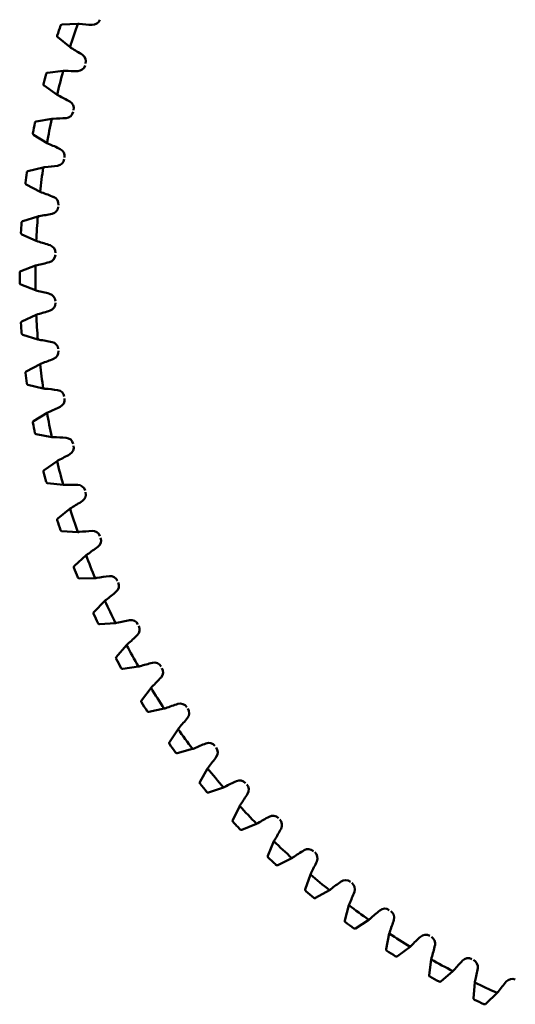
# Model space of a CAD drawing. Header units: millimetres. Extents: x -1 to 474, y -1 to 306.
# Tile 3 of 14: x 61 to 108, y 83 to 177. Entities that reach past the tile are written whole.
import ezdxf

# ---------------------------------------------------------------- set-up
doc = ezdxf.new("R2010")
doc.units = ezdxf.units.MM
doc.layers.add('vis', color=1, linetype='Continuous', lineweight=50)

# ---------------------------------------------------------------- blocks, each defined once
blk = doc.blocks.new('3_GEAHB1_5_100_15_A_40_b_0_in_GEAHB1_5_100_15_A_40_900')
at = {"layer": 'vis'}
for p, q in [((66.444, 176.994), (64.931, 176.919)), ((64.536, 175.703), (65.716, 174.753)), ((65.058, 172.49), (63.554, 172.321)), ((63.235, 171.082), (64.472, 170.208)), ((63.958, 167.909), (62.467, 167.645)), ((62.228, 166.389), (63.517, 165.595)), ((63.148, 163.268), (61.677, 162.911)), ((61.516, 161.642), (62.853, 160.93)), ((62.631, 158.584), (61.185, 158.136)), ((61.105, 156.859), (62.483, 156.233)), ((62.409, 153.878), (60.994, 153.339)), ((60.994, 152.061), (62.409, 151.522)), ((62.483, 149.167), (61.105, 148.541)), ((61.185, 147.264), (62.631, 146.816)), ((62.853, 144.47), (61.516, 143.758)), ((61.677, 142.489), (63.148, 142.132)), ((63.517, 139.805), (62.228, 139.011)), ((62.467, 137.755), (63.958, 137.491)), ((64.472, 135.192), (63.235, 134.318)), ((63.554, 133.079), (65.058, 132.91)), ((65.716, 130.647), (64.536, 129.697)), ((64.931, 128.481), (66.444, 128.406)), ((67.242, 126.189), (66.124, 125.168)), ((66.595, 123.979), (68.109, 123.999)), ((69.045, 121.836), (67.994, 120.747)), ((68.538, 119.589), (70.048, 119.705)), ((71.118, 117.605), (70.137, 116.452)), ((70.753, 115.331), (72.253, 115.541)), ((73.452, 113.513), (72.546, 112.3)), ((73.231, 111.22), (74.714, 111.523)), ((76.039, 109.575), (75.21, 108.307)), ((75.962, 107.272), (77.424, 107.668)), ((78.868, 105.807), (78.121, 104.49)), ((78.936, 103.504), (80.37, 103.991)), ((81.928, 102.224), (81.265, 100.863)), ((82.14, 99.93), (83.541, 100.507)), ((85.207, 98.841), (84.63, 97.44)), ((85.563, 96.565), (86.924, 97.228)), ((88.691, 95.67), (88.204, 94.236)), ((89.19, 93.421), (90.507, 94.168)), ((92.368, 92.724), (91.972, 91.262)), ((93.007, 90.51), (94.275, 91.339)), ((96.223, 90.014), (95.92, 88.531)), ((97, 87.846), (98.213, 88.752)), ((100.241, 87.553), (100.031, 86.053)), ((101.152, 85.437), (102.305, 86.418)), ((104.405, 85.348), (104.289, 83.838)), ((105.447, 83.294), (106.536, 84.345))]:
    blk.add_line(p, q, dxfattribs=at)
for points in [[(64.931, 176.919), (64.882, 176.906), (64.84, 176.878), (64.81, 176.837), (64.801, 176.817)], [(64.491, 175.862), (64.484, 175.814), (64.492, 175.766), (64.516, 175.723), (64.536, 175.703)], [(63.554, 172.321), (63.505, 172.305), (63.465, 172.274), (63.437, 172.232), (63.43, 172.211)], [(63.18, 171.238), (63.176, 171.19), (63.188, 171.142), (63.214, 171.101), (63.235, 171.082)], [(62.467, 167.645), (62.42, 167.627), (62.382, 167.593), (62.357, 167.549), (62.351, 167.527)], [(62.163, 166.541), (62.162, 166.492), (62.176, 166.446), (62.205, 166.407), (62.228, 166.389)], [(61.677, 162.911), (61.631, 162.889), (61.594, 162.853), (61.572, 162.808), (61.568, 162.786)], [(61.442, 161.79), (61.444, 161.741), (61.462, 161.696), (61.493, 161.658), (61.516, 161.642)], [(61.185, 158.136), (61.141, 158.112), (61.106, 158.073), (61.087, 158.027), (61.084, 158.004)], [(61.021, 157.002), (61.026, 156.954), (61.047, 156.91), (61.08, 156.874), (61.105, 156.859)], [(60.994, 153.339), (60.951, 153.313), (60.92, 153.272), (60.903, 153.224), (60.902, 153.202)], [(60.902, 152.198), (60.91, 152.15), (60.933, 152.107), (60.969, 152.074), (60.994, 152.061)], [(61.105, 148.541), (61.064, 148.511), (61.035, 148.469), (61.022, 148.42), (61.021, 148.398)], [(61.084, 147.396), (61.095, 147.348), (61.121, 147.307), (61.159, 147.276), (61.185, 147.264)], [(61.516, 143.758), (61.477, 143.726), (61.451, 143.682), (61.441, 143.633), (61.442, 143.61)], [(61.568, 142.614), (61.582, 142.567), (61.61, 142.528), (61.65, 142.499), (61.677, 142.489)], [(62.228, 139.011), (62.191, 138.977), (62.167, 138.931), (62.16, 138.881), (62.163, 138.859)], [(62.351, 137.873), (62.368, 137.827), (62.399, 137.789), (62.44, 137.763), (62.467, 137.755)], [(63.235, 134.318), (63.201, 134.281), (63.18, 134.234), (63.176, 134.184), (63.18, 134.162)], [(63.43, 133.189), (63.45, 133.145), (63.483, 133.109), (63.526, 133.086), (63.554, 133.079)], [(64.536, 129.697), (64.504, 129.659), (64.486, 129.611), (64.485, 129.56), (64.491, 129.538)], [(64.801, 128.583), (64.824, 128.54), (64.859, 128.507), (64.903, 128.486), (64.931, 128.481)], [(66.124, 125.168), (66.094, 125.127), (66.08, 125.078), (66.082, 125.027), (66.089, 125.006)], [(66.458, 124.072), (66.484, 124.031), (66.521, 123.999), (66.567, 123.982), (66.595, 123.979)], [(67.994, 120.747), (67.966, 120.704), (67.955, 120.654), (67.961, 120.604), (67.969, 120.583)], [(68.396, 119.674), (68.424, 119.634), (68.463, 119.606), (68.51, 119.591), (68.538, 119.589)], [(70.137, 116.452), (70.112, 116.407), (70.104, 116.357), (70.113, 116.307), (70.122, 116.286)], [(70.606, 115.407), (70.636, 115.369), (70.677, 115.342), (70.725, 115.33), (70.753, 115.331)], [(72.546, 112.3), (72.524, 112.254), (72.519, 112.203), (72.531, 112.154), (72.541, 112.134)], [(73.079, 111.286), (73.112, 111.25), (73.155, 111.226), (73.203, 111.218), (73.231, 111.22)], [(75.21, 108.307), (75.192, 108.26), (75.19, 108.209), (75.205, 108.161), (75.216, 108.141)], [(75.807, 107.329), (75.842, 107.295), (75.885, 107.274), (75.934, 107.268), (75.962, 107.272)], [(78.121, 104.49), (78.105, 104.442), (78.106, 104.39), (78.124, 104.343), (78.137, 104.325)], [(78.777, 103.551), (78.814, 103.52), (78.859, 103.501), (78.908, 103.499), (78.936, 103.504)], [(81.265, 100.863), (81.252, 100.814), (81.257, 100.763), (81.277, 100.717), (81.291, 100.699)], [(81.979, 99.967), (82.018, 99.938), (82.064, 99.923), (82.113, 99.923), (82.14, 99.93)], [(84.63, 97.44), (84.621, 97.391), (84.628, 97.34), (84.652, 97.295), (84.667, 97.279)], [(85.399, 96.591), (85.44, 96.565), (85.487, 96.552), (85.536, 96.556), (85.563, 96.565)], [(88.204, 94.236), (88.198, 94.186), (88.209, 94.136), (88.235, 94.093), (88.251, 94.077)], [(89.025, 93.437), (89.067, 93.413), (89.115, 93.403), (89.163, 93.41), (89.19, 93.421)], [(91.972, 91.262), (91.969, 91.212), (91.983, 91.162), (92.012, 91.121), (92.029, 91.107)], [(92.841, 90.516), (92.885, 90.495), (92.934, 90.488), (92.981, 90.498), (93.007, 90.51)], [(95.92, 88.531), (95.92, 88.481), (95.937, 88.432), (95.968, 88.393), (95.986, 88.379)], [(96.834, 87.841), (96.879, 87.823), (96.928, 87.819), (96.975, 87.832), (97, 87.846)], [(100.031, 86.053), (100.034, 86.003), (100.054, 85.955), (100.088, 85.918), (100.107, 85.906)], [(100.986, 85.422), (101.033, 85.406), (101.081, 85.406), (101.128, 85.421), (101.152, 85.437)], [(104.289, 83.838), (104.296, 83.788), (104.319, 83.742), (104.355, 83.707), (104.374, 83.696)], [(105.283, 83.269), (105.33, 83.255), (105.378, 83.258), (105.424, 83.277), (105.447, 83.294)]]:
    blk.add_lwpolyline(points, dxfattribs=at)
for centre, radius, start, end in [((137.4, 152.7), 75, 161.1, 162.9), ((66.468, 175.747), 1.247, 83.92492, 91.10004), ((68.951, 199.084), 22.222, 263.92488, 267.0924), ((67.862, 177.64), 0.75, 267.0924, 340.26955), ((137.4, 152.7), 76.5, 161.62406, 162.37594), ((66.468, 175.747), 1.247, 232.89996, 240.07508), ((54.76, 155.407), 22.222, 56.9076, 60.07512), ((66.483, 173.397), 0.75, 343.73045, 56.9076), ((137.4, 152.7), 75, 164.7, 166.5), ((65.16, 171.248), 1.247, 87.52492, 94.70004), ((66.174, 194.695), 22.222, 267.52488, 270.6924), ((66.433, 173.224), 0.75, 270.6924, 343.86955), ((137.4, 152.7), 76.5, 165.22406, 165.97594), ((65.16, 171.248), 1.247, 236.49996, 243.67508), ((54.753, 150.213), 22.222, 60.5076, 63.67512), ((65.324, 168.903), 0.75, 347.33045, 60.5076), ((65.285, 168.728), 0.75, 274.2924, 347.46955), ((137.4, 152.7), 75, 168.3, 170.1), ((64.138, 166.675), 1.247, 91.12492, 98.30004), ((63.678, 190.14), 22.222, 271.12488, 274.2924), ((137.4, 152.7), 76.5, 168.82406, 169.57594), ((64.138, 166.675), 1.247, 240.09996, 247.27508), ((55.072, 145.028), 22.222, 64.1076, 67.27512), ((64.449, 164.345), 0.75, 350.93045, 64.1076), ((64.421, 164.168), 0.75, 277.8924, 351.06955), ((137.4, 152.7), 75, 171.9, 173.7), ((63.405, 162.048), 1.247, 94.72492, 101.90004), ((61.472, 185.437), 22.222, 274.72488, 277.8924), ((137.4, 152.7), 76.5, 172.42406, 173.17594), ((63.405, 162.048), 1.247, 243.69996, 250.87508), ((55.716, 139.874), 22.222, 67.7076, 70.87512), ((63.861, 159.742), 0.75, 354.53045, 67.7076), ((63.844, 159.563), 0.75, 281.4924, 354.66955), ((137.4, 152.7), 75, 175.5, 177.3), ((62.964, 157.383), 1.247, 98.32492, 105.50004), ((59.566, 180.605), 22.222, 278.32488, 281.4924), ((137.4, 152.7), 76.5, 176.02406, 176.77594), ((62.964, 157.383), 1.247, 247.29996, 254.47508), ((56.683, 134.77), 22.222, 71.3076, 74.47512), ((63.564, 155.11), 0.75, 358.13045, 71.3076), ((63.559, 154.931), 0.75, 285.0924, 358.26955), ((137.4, 152.7), 75, 179.1, 180.9), ((62.817, 152.7), 1.247, 101.92492, 109.10004), ((57.968, 175.662), 22.222, 281.92488, 285.0924), ((137.4, 152.7), 76.5, 179.62406, 180.37594), ((62.817, 152.7), 1.247, 250.89996, 258.07508), ((57.968, 129.738), 22.222, 74.9076, 78.07512), ((63.559, 150.469), 0.75, 1.73045, 74.9076), ((63.564, 150.29), 0.75, 288.6924, 1.86955), ((62.964, 148.017), 1.247, 105.52492, 112.70004), ((137.4, 152.7), 75, 182.7, 184.5), ((56.683, 170.63), 22.222, 285.52488, 288.6924), ((137.4, 152.7), 76.5, 183.22406, 183.97594), ((62.964, 148.017), 1.247, 254.49996, 261.67508), ((59.566, 124.795), 22.222, 78.5076, 81.67512), ((63.844, 145.837), 0.75, 5.33045, 78.5076), ((55.716, 165.526), 22.222, 289.12488, 292.2924), ((63.861, 145.658), 0.75, 292.2924, 5.46955), ((63.405, 143.352), 1.247, 109.12492, 116.30004), ((137.4, 152.7), 75, 186.3, 188.1), ((137.4, 152.7), 76.5, 186.82406, 187.57594), ((63.405, 143.352), 1.247, 258.09996, 265.27508), ((61.472, 119.963), 22.222, 82.1076, 85.27512), ((64.421, 141.232), 0.75, 8.93045, 82.1076), ((55.072, 160.372), 22.222, 292.72488, 295.8924), ((64.449, 141.055), 0.75, 295.8924, 9.06955), ((64.138, 138.725), 1.247, 112.72492, 119.90004), ((137.4, 152.7), 75, 189.9, 191.7), ((137.4, 152.7), 76.5, 190.42406, 191.17594), ((64.138, 138.725), 1.247, 261.69996, 268.87508), ((63.678, 115.26), 22.222, 85.7076, 88.87512), ((65.285, 136.672), 0.75, 12.53045, 85.7076), ((65.324, 136.497), 0.75, 299.4924, 12.66955), ((54.753, 155.187), 22.222, 296.32488, 299.4924), ((65.16, 134.152), 1.247, 116.32492, 123.50004), ((137.4, 152.7), 75, 193.5, 195.3), ((137.4, 152.7), 76.5, 194.02406, 194.77594), ((65.16, 134.152), 1.247, 265.29996, 272.47508), ((66.174, 110.705), 22.222, 89.3076, 92.47512), ((66.433, 132.176), 0.75, 16.13045, 89.3076), ((66.483, 132.003), 0.75, 303.0924, 16.26955), ((54.76, 149.993), 22.222, 299.92488, 303.0924), ((66.468, 129.653), 1.247, 119.92492, 127.10004), ((137.4, 152.7), 75, 197.1, 198.9), ((137.4, 152.7), 76.5, 197.62406, 198.37594), ((66.468, 129.653), 1.247, 268.89996, 276.07508), ((68.951, 106.316), 22.222, 92.9076, 96.07512), ((67.862, 127.76), 0.75, 19.73045, 92.9076), ((67.923, 127.591), 0.75, 306.6924, 19.86955), ((68.055, 125.244), 1.247, 123.52492, 130.70004), ((137.4, 152.7), 75, 200.7, 202.5), ((55.093, 144.809), 22.222, 303.52488, 306.6924), ((137.4, 152.7), 76.5, 201.22406, 201.97594), ((68.055, 125.244), 1.247, 272.49996, 279.67508), ((71.999, 102.109), 22.222, 96.5076, 99.67512), ((69.565, 123.443), 0.75, 23.33045, 96.5076), ((69.637, 123.278), 0.75, 310.2924, 23.46955), ((55.751, 139.656), 22.222, 307.12488, 310.2924), ((69.915, 120.944), 1.247, 127.12492, 134.30004), ((137.4, 152.7), 75, 204.3, 206.1), ((137.4, 152.7), 76.5, 204.82406, 205.57594), ((69.915, 120.944), 1.247, 276.09996, 283.27508), ((75.305, 98.102), 22.222, 100.1076, 103.27512), ((71.536, 119.241), 0.75, 26.93045, 100.1076), ((71.618, 119.082), 0.75, 313.8924, 27.06955), ((72.043, 116.769), 1.247, 130.72492, 137.90004), ((56.731, 134.555), 22.222, 310.72488, 313.8924), ((137.4, 152.7), 75, 207.9, 209.7), ((137.4, 152.7), 76.5, 208.42406, 209.17594), ((78.855, 94.311), 22.222, 103.7076, 106.87512), ((73.767, 115.172), 0.75, 30.53045, 103.7076), ((72.043, 116.769), 1.247, 279.69996, 286.87508), ((73.858, 115.017), 0.75, 317.4924, 30.66955), ((58.029, 129.526), 22.222, 314.32488, 317.4924), ((74.428, 112.737), 1.247, 134.32492, 141.50004), ((137.4, 152.7), 75, 211.5, 213.3), ((137.4, 152.7), 76.5, 212.02406, 212.77594), ((74.428, 112.737), 1.247, 283.29996, 290.47508), ((82.637, 90.75), 22.222, 107.3076, 110.47512), ((76.249, 111.25), 0.75, 34.13045, 107.3076), ((76.35, 111.102), 0.75, 321.0924, 34.26955), ((59.641, 124.588), 22.222, 317.92488, 321.0924), ((77.061, 108.861), 1.247, 137.92492, 145.10004), ((137.4, 152.7), 75, 215.1, 216.9), ((137.4, 152.7), 76.5, 215.62406, 216.37594), ((77.061, 108.861), 1.247, 286.89996, 294.07508), ((86.635, 87.434), 22.222, 110.9076, 114.07512), ((78.972, 107.492), 0.75, 37.73045, 110.9076), ((79.082, 107.351), 0.75, 324.6924, 37.86955), ((61.56, 119.761), 22.222, 321.52488, 324.6924), ((79.933, 105.159), 1.247, 141.52492, 148.70004), ((137.4, 152.7), 75, 218.7, 220.5), ((90.833, 84.375), 22.222, 114.5076, 117.67512), ((81.926, 103.913), 0.75, 41.33045, 114.5076), ((137.4, 152.7), 76.5, 219.22406, 219.97594), ((79.933, 105.159), 1.247, 290.49996, 297.67508), ((82.045, 103.778), 0.75, 328.2924, 41.46955), ((63.778, 115.064), 22.222, 325.12488, 328.2924), ((83.031, 101.645), 1.247, 145.12492, 152.30004), ((137.4, 152.7), 75, 222.3, 224.1), ((95.215, 81.586), 22.222, 118.1076, 121.27512), ((85.099, 100.526), 0.75, 44.93045, 118.1076), ((85.226, 100.399), 0.75, 331.8924, 45.06955), ((137.4, 152.7), 76.5, 222.82406, 223.57594), ((83.031, 101.645), 1.247, 294.09996, 301.27508), ((66.286, 110.515), 22.222, 328.72488, 331.8924), ((86.345, 98.331), 1.247, 148.72492, 155.90004), ((137.4, 152.7), 75, 225.9, 227.7), ((99.764, 79.078), 22.222, 121.7076, 124.87512), ((88.478, 97.345), 0.75, 48.53045, 121.7076), ((137.4, 152.7), 76.5, 226.42406, 227.17594), ((86.345, 98.331), 1.247, 297.69996, 304.87508), ((88.613, 97.226), 0.75, 335.4924, 48.66955), ((69.075, 106.133), 22.222, 332.32488, 335.4924), ((89.859, 95.233), 1.247, 152.32492, 159.50004), ((137.4, 152.7), 75, 229.5, 231.3), ((92.051, 94.382), 0.75, 52.13045, 125.3076), ((89.859, 95.233), 1.247, 301.29996, 308.47508), ((104.461, 76.86), 22.222, 125.3076, 128.47512), ((92.192, 94.272), 0.75, 339.0924, 52.26955), ((137.4, 152.7), 76.5, 230.02406, 230.77594), ((72.134, 101.935), 22.222, 335.92488, 339.0924), ((93.561, 92.361), 1.247, 155.92492, 163.10004), ((137.4, 152.7), 75, 233.1, 234.9), ((95.802, 91.65), 0.75, 55.73045, 128.9076), ((93.561, 92.361), 1.247, 304.89996, 312.07508), ((109.288, 74.941), 22.222, 128.9076, 132.07512), ((75.45, 97.937), 22.222, 339.52488, 342.6924), ((95.95, 91.549), 0.75, 342.6924, 55.86955), ((137.4, 152.7), 76.5, 233.62406, 234.37594), ((97.437, 89.728), 1.247, 159.52492, 166.70004), ((137.4, 152.7), 75, 236.7, 238.5), ((114.226, 73.329), 22.222, 132.5076, 135.67512), ((99.717, 89.158), 0.75, 59.33045, 132.5076), ((99.872, 89.067), 0.75, 346.2924, 59.46955), ((97.437, 89.728), 1.247, 308.49996, 315.67508), ((79.011, 94.155), 22.222, 343.12488, 346.2924), ((137.4, 152.7), 76.5, 237.22406, 237.97594), ((101.469, 87.343), 1.247, 163.12492, 170.30004), ((137.4, 152.7), 75, 240.3, 242.1), ((103.782, 86.918), 0.75, 62.93045, 136.1076), ((119.255, 72.031), 22.222, 136.1076, 139.27512), ((103.941, 86.836), 0.75, 349.8924, 63.06955), ((82.802, 90.605), 22.222, 346.72488, 349.8924), ((137.4, 152.7), 76.5, 240.82406, 241.57594), ((101.469, 87.343), 1.247, 312.09996, 319.27508), ((107.978, 84.937), 0.75, 66.53045, 139.7076), ((105.644, 85.215), 1.247, 166.72492, 173.90004), ((137.4, 152.7), 75, 243.9, 245.7), ((124.356, 71.051), 22.222, 139.7076, 142.87512), ((105.644, 85.215), 1.247, 315.69996, 322.87508), ((137.4, 152.7), 76.5, 244.42406, 245.17594)]:
    blk.add_arc(centre, radius, start, end, dxfattribs=at)

msp = doc.modelspace()

# ---------------------------------------------------------------- block references
msp.add_blockref('3_GEAHB1_5_100_15_A_40_b_0_in_GEAHB1_5_100_15_A_40_900', (0, 0))

doc.saveas('drawing.dxf')
